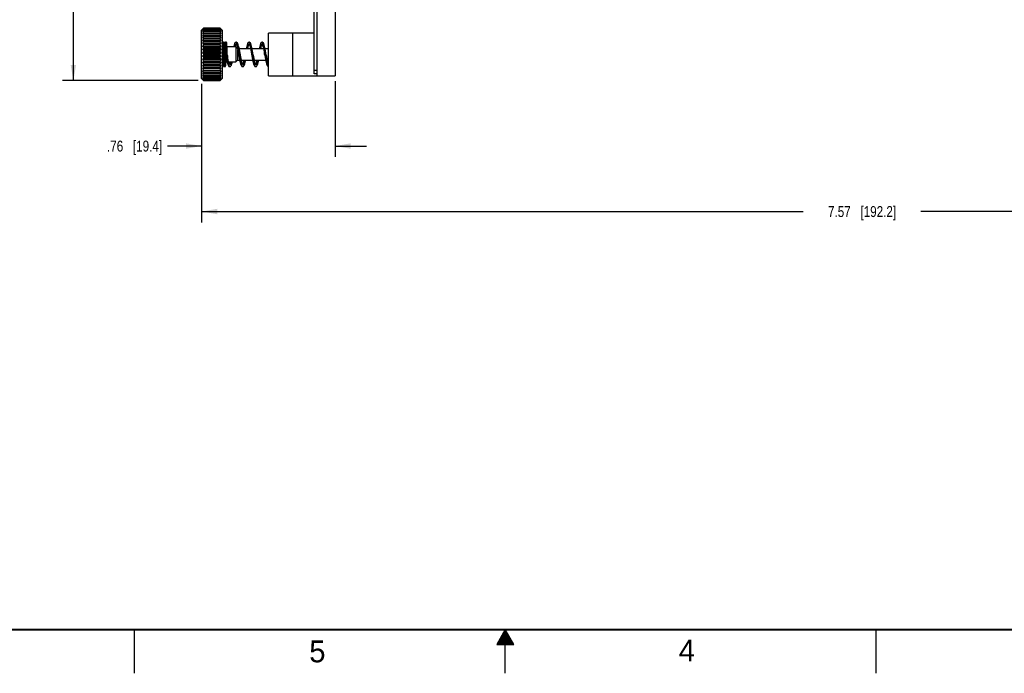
# Model space of a CAD drawing. Header units: inches. Extents: x 0 to 34, y 0 to 22.
# Tile 22 of 36: x 11.4 to 22.7, y 0 to 7.5. Entities that reach past the tile are written whole.
import ezdxf

# ---------------------------------------------------------------- set-up
doc = ezdxf.new("R2010")
doc.units = ezdxf.units.IN
doc.header["$LTSCALE"] = 1.87
doc.header["$MEASUREMENT"] = 0
doc.layers.get('0').update_dxf_attribs({"linetype": 'CONTINUOUS'})
doc.layers.add('DIMENSIONS', color=7, linetype='CONTINUOUS')
doc.styles.get("Standard").update_dxf_attribs({"font": 'txt', "width": 0.8})
doc.styles.add('TEXTSTYLE_2', font='txt')
doc.dimstyles.new('DIMSTYLE_3', dxfattribs={"dimtxt": 0.125, "dimasz": 0.18, "dimexe": 0.125, "dimexo": 0.0625, "dimgap": 0.0625, "dimtad": 0, "dimtih": 1, "dimtoh": 1, "dimlfac": 0.5, "dimzin": 4, "dimdsep": 46, "dimtxsty": 'STANDARD', "dimblk": '_FILLED', "dimblk1": '_FILLED', "dimblk2": '_FILLED', "dimcen": 0.09, "dimadec": 0, "dimazin": 0, "dimtp": 0.001, "dimtm": 0.001, "dimtfac": 1, "dimtofl": 0, "dimtmove": 0, "dimatfit": 3, "dimldrblk": '_FILLED', "dimfxl": 1, "dimtolj": 1, "dimtzin": 4, "dimarcsym": 0})

# ---------------------------------------------------------------- blocks, each defined once
blk = doc.blocks.new('_FILLED')
at = {"color": 0, "linetype": 'BYBLOCK'}
blk.add_solid([(0, 0), (-1, 0.174), (-1, -0.174)], dxfattribs=at)
blk = doc.blocks.new('*D24')
at = {"layer": 'DIMENSIONS', "color": 2, "linetype": 'CONTINUOUS'}
for p, q in [((28.656, 12.497), (28.656, 5.165)), ((13.52, 6.751), (13.52, 5.165)), ((13.52, 5.29), (20.413, 5.29)), ((28.656, 5.29), (21.763, 5.29))]:
    blk.add_line(p, q, dxfattribs=at)
at = {"layer": 'DIMENSIONS', "color": 2, "linetype": 'CONTINUOUS', "xscale": 0.18, "yscale": 0.18, "zscale": 0.18, "rotation": 180}
blk.add_blockref('_FILLED', (13.52, 5.29), dxfattribs=at)
at = {"layer": 'DIMENSIONS', "color": 2, "linetype": 'CONTINUOUS', "xscale": 0.18, "yscale": 0.18, "zscale": 0.18}
blk.add_blockref('_FILLED', (28.656, 5.29), dxfattribs=at)
at = {"layer": 'DIMENSIONS', "color": 2, "linetype": 'CONTINUOUS', "insert": (21.088, 5.352), "char_height": 0.125, "width": 1.225, "attachment_point": 2, "line_spacing_factor": 0.9}
blk.add_mtext('7.57{\\Ftxt.shx;\\W1.000000;\\H0.125000; }[192.2]', dxfattribs=at)
blk = doc.blocks.new('*D25')
at = {"layer": 'DIMENSIONS', "color": 2, "linetype": 'CONTINUOUS'}
for p, q in [((13.481, 17.03), (11.926, 17.03)), ((12.051, 17.03), (12.051, 12.035)), ((12.051, 6.79), (12.051, 11.785)), ((13.481, 6.79), (11.926, 6.79))]:
    blk.add_line(p, q, dxfattribs=at)
at = {"layer": 'DIMENSIONS', "color": 2, "linetype": 'CONTINUOUS', "xscale": 0.18, "yscale": 0.18, "zscale": 0.18}
for p, rotation in [((12.051, 17.03), 90), ((12.051, 6.79), 270)]:
    blk.add_blockref('_FILLED', p, dxfattribs=dict(at, rotation=rotation))
at = {"layer": 'DIMENSIONS', "color": 2, "linetype": 'CONTINUOUS', "insert": (12.051, 11.972), "char_height": 0.125, "width": 1.025, "attachment_point": 2, "line_spacing_factor": 0.9}
blk.add_mtext('5.12{\\Ftxt.shx;\\W1.000000;\\H0.125000; }[130]', dxfattribs=at)
blk = doc.blocks.new('*D30')
at = {"layer": 'DIMENSIONS', "color": 2, "linetype": 'CONTINUOUS'}
for p, q in [((15.049, 6.783), (15.049, 5.915)), ((13.52, 6.751), (13.52, 5.915)), ((13.52, 6.04), (13.131, 6.04)), ((15.049, 6.04), (15.409, 6.04))]:
    blk.add_line(p, q, dxfattribs=at)
at = {"layer": 'DIMENSIONS', "color": 2, "linetype": 'CONTINUOUS', "xscale": 0.18, "yscale": 0.18, "zscale": 0.18}
blk.add_blockref('_FILLED', (13.52, 6.04), dxfattribs=at)
at = {"layer": 'DIMENSIONS', "color": 2, "linetype": 'CONTINUOUS', "xscale": 0.18, "yscale": 0.18, "zscale": 0.18, "rotation": 180}
blk.add_blockref('_FILLED', (15.049, 6.04), dxfattribs=at)
at = {"layer": 'DIMENSIONS', "color": 2, "linetype": 'CONTINUOUS', "insert": (13.068, 6.102), "char_height": 0.125, "width": 1.025, "attachment_point": 3, "line_spacing_factor": 0.9}
blk.add_mtext('.76{\\Ftxt.shx;\\W1.000000;\\H0.125000; }[19.4]', dxfattribs=at)

msp = doc.modelspace()

# ---------------------------------------------------------------- linework, layer by layer
at = {"color": 7, "linetype": 'CONTINUOUS'}
for p, q in [((14.809, 6.866), (14.809, 16.954)), ((14.839, 16.974), (14.839, 6.846)), ((15.049, 16.974), (15.049, 6.846)), ((13.543, 7.39), (13.52, 7.366)), ((13.52, 6.813), (13.52, 7.366)), ((13.732, 7.39), (13.543, 7.39)), ((13.543, 7.388), (13.543, 7.387)), ((13.543, 7.388), (13.732, 7.388)), ((13.543, 7.387), (13.732, 7.387)), ((13.543, 7.381), (13.543, 7.378)), ((13.543, 7.381), (13.732, 7.381)), ((13.543, 7.378), (13.732, 7.378)), ((13.543, 7.369), (13.543, 7.365)), ((13.543, 7.369), (13.732, 7.369)), ((13.543, 7.365), (13.732, 7.365)), ((13.543, 7.352), (13.543, 7.347)), ((13.543, 7.352), (13.732, 7.352)), ((13.543, 7.347), (13.732, 7.347)), ((13.756, 7.366), (13.732, 7.39)), ((13.732, 7.387), (13.732, 7.388)), ((13.732, 7.378), (13.732, 7.381)), ((13.732, 7.365), (13.732, 7.369)), ((13.732, 7.347), (13.732, 7.352)), ((13.756, 7.366), (13.756, 6.813)), ((14.287, 6.845), (14.287, 7.335)), ((14.809, 7.335), (14.287, 7.335)), ((13.53, 7.305), (13.746, 7.305)), ((13.53, 7.279), (13.746, 7.279)), ((13.53, 7.249), (13.746, 7.249)), ((13.537, 7.329), (13.539, 7.33)), ((13.543, 7.331), (13.543, 7.325)), ((13.543, 7.331), (13.732, 7.331)), ((13.543, 7.325), (13.732, 7.325)), ((13.543, 7.305), (13.543, 7.299)), ((13.543, 7.299), (13.732, 7.299)), ((13.543, 7.276), (13.543, 7.269)), ((13.543, 7.276), (13.732, 7.276)), ((13.543, 7.269), (13.732, 7.269)), ((13.543, 7.244), (13.543, 7.236)), ((13.543, 7.244), (13.732, 7.244)), ((13.543, 7.236), (13.732, 7.236)), ((13.732, 7.325), (13.732, 7.331)), ((13.732, 7.299), (13.732, 7.305)), ((13.732, 7.269), (13.732, 7.276)), ((13.732, 7.236), (13.732, 7.244)), ((13.737, 7.33), (13.739, 7.329)), ((13.916, 7.23), (13.916, 7.23)), ((14.065, 7.23), (14.065, 7.23)), ((14.214, 7.23), (14.214, 7.23)), ((13.53, 7.217), (13.746, 7.217)), ((13.53, 7.182), (13.746, 7.182)), ((13.53, 7.146), (13.746, 7.146)), ((13.53, 7.109), (13.746, 7.109)), ((13.543, 7.209), (13.543, 7.2)), ((13.543, 7.209), (13.732, 7.209)), ((13.543, 7.2), (13.732, 7.2)), ((13.543, 7.172), (13.543, 7.163)), ((13.543, 7.172), (13.732, 7.172)), ((13.543, 7.163), (13.732, 7.163)), ((13.543, 7.134), (13.543, 7.124)), ((13.543, 7.134), (13.732, 7.134)), ((13.543, 7.124), (13.732, 7.124)), ((13.732, 7.2), (13.732, 7.209)), ((13.732, 7.163), (13.732, 7.172)), ((13.732, 7.124), (13.732, 7.134)), ((13.766, 7.204), (13.767, 7.199)), ((13.767, 7.199), (13.767, 7.193)), ((13.767, 7.193), (13.767, 7.187)), ((13.767, 7.187), (13.768, 7.175)), ((13.768, 7.175), (13.768, 7.162)), ((13.768, 7.162), (13.769, 7.147)), ((13.769, 7.147), (13.769, 7.124)), ((13.78, 7.126), (13.778, 7.18)), ((13.782, 7.053), (13.78, 7.126)), ((13.787, 7.196), (13.786, 7.203)), ((13.787, 7.188), (13.787, 7.196)), ((13.788, 7.162), (13.787, 7.188)), ((13.789, 7.142), (13.788, 7.162)), ((13.791, 7.202), (13.791, 7.196)), ((13.791, 7.196), (13.791, 7.189)), ((13.791, 7.189), (13.792, 7.181)), ((13.792, 7.181), (13.792, 7.172)), ((13.792, 7.172), (13.793, 7.155)), ((13.793, 7.155), (13.793, 7.137)), ((13.793, 7.137), (13.794, 7.11)), ((13.805, 7.09), (13.804, 7.126)), ((13.811, 7.196), (13.811, 7.203)), ((13.811, 7.187), (13.811, 7.196)), ((13.812, 7.165), (13.811, 7.187)), ((13.914, 7.175), (13.812, 7.175)), ((13.813, 7.145), (13.812, 7.165)), ((13.914, 7.211), (13.915, 7.209)), ((13.93, 7.158), (13.914, 7.175)), ((13.914, 7.175), (13.914, 7.005)), ((13.927, 7.174), (13.931, 7.157)), ((13.933, 7.144), (13.933, 7.025)), ((14.08, 7.155), (13.951, 7.155)), ((14.062, 7.211), (14.063, 7.209)), ((14.063, 7.209), (14.062, 7.209)), ((14.228, 7.155), (14.1, 7.155)), ((14.211, 7.211), (14.212, 7.21)), ((14.287, 7.155), (14.248, 7.155)), ((13.53, 7.071), (13.746, 7.071)), ((13.53, 7.034), (13.746, 7.034)), ((13.53, 6.998), (13.746, 6.998)), ((13.543, 7.094), (13.543, 7.085)), ((13.543, 7.094), (13.732, 7.094)), ((13.543, 7.085), (13.732, 7.085)), ((13.543, 7.055), (13.543, 7.046)), ((13.543, 7.055), (13.732, 7.055)), ((13.543, 7.046), (13.732, 7.046)), ((13.543, 7.017), (13.543, 7.008)), ((13.543, 7.017), (13.732, 7.017)), ((13.543, 7.008), (13.732, 7.008)), ((13.732, 7.085), (13.732, 7.094)), ((13.732, 7.046), (13.732, 7.055)), ((13.732, 7.008), (13.732, 7.017)), ((13.756, 7.09), (13.771, 7.09)), ((13.771, 7.057), (13.773, 7.025)), ((13.773, 7.025), (13.773, 7.009)), ((13.773, 7.009), (13.774, 6.99)), ((13.815, 7.09), (13.791, 7.09)), ((13.792, 7.032), (13.792, 7.05)), ((13.793, 7.015), (13.792, 7.032)), ((13.793, 7.005), (13.793, 7.015)), ((13.794, 6.993), (13.793, 7.005)), ((13.795, 7.09), (13.798, 7.07)), ((13.796, 7.085), (13.796, 7.005)), ((13.796, 7.005), (13.812, 7.005)), ((13.799, 6.995), (13.8, 7.005)), ((13.799, 6.986), (13.799, 6.995)), ((13.832, 7.005), (13.914, 7.005)), ((13.914, 7.005), (13.933, 7.025)), ((13.933, 7.025), (13.956, 7.025)), ((13.976, 7.025), (14.105, 7.025)), ((14.125, 7.025), (14.253, 7.025)), ((14.273, 7.025), (14.287, 7.025)), ((13.53, 6.963), (13.746, 6.963)), ((13.53, 6.931), (13.746, 6.931)), ((13.53, 6.901), (13.746, 6.901)), ((13.543, 6.979), (13.543, 6.971)), ((13.543, 6.979), (13.732, 6.979)), ((13.543, 6.971), (13.732, 6.971)), ((13.543, 6.944), (13.543, 6.936)), ((13.543, 6.944), (13.732, 6.944)), ((13.543, 6.936), (13.732, 6.936)), ((13.543, 6.911), (13.543, 6.904)), ((13.543, 6.911), (13.732, 6.911)), ((13.543, 6.904), (13.732, 6.904)), ((13.732, 6.971), (13.732, 6.979)), ((13.732, 6.936), (13.732, 6.944)), ((13.732, 6.904), (13.732, 6.911)), ((13.762, 6.97), (13.762, 6.97)), ((13.762, 6.95), (13.762, 6.95)), ((13.762, 6.95), (13.762, 6.95)), ((13.774, 6.99), (13.774, 6.983)), ((13.774, 6.983), (13.775, 6.976)), ((13.794, 6.986), (13.794, 6.993)), ((13.794, 6.98), (13.794, 6.986)), ((13.795, 6.975), (13.794, 6.98)), ((13.842, 6.95), (13.842, 6.95)), ((13.991, 6.95), (13.99, 6.95)), ((13.991, 6.95), (13.991, 6.95)), ((13.993, 6.969), (13.992, 6.97)), ((14.139, 6.95), (14.139, 6.95)), ((14.142, 6.969), (14.141, 6.97)), ((14.839, 6.906), (14.809, 6.906)), ((13.52, 6.813), (13.543, 6.79)), ((13.53, 6.874), (13.746, 6.874)), ((13.539, 6.85), (13.537, 6.85)), ((13.543, 6.881), (13.543, 6.874)), ((13.543, 6.881), (13.732, 6.881)), ((13.543, 6.855), (13.543, 6.849)), ((13.543, 6.855), (13.732, 6.855)), ((13.543, 6.849), (13.732, 6.849)), ((13.543, 6.832), (13.543, 6.828)), ((13.543, 6.832), (13.732, 6.832)), ((13.543, 6.828), (13.732, 6.828)), ((13.543, 6.815), (13.543, 6.811)), ((13.543, 6.815), (13.732, 6.815)), ((13.543, 6.811), (13.732, 6.811)), ((13.543, 6.801), (13.543, 6.799)), ((13.543, 6.801), (13.732, 6.801)), ((13.543, 6.799), (13.732, 6.799)), ((13.543, 6.793), (13.543, 6.792)), ((13.543, 6.793), (13.732, 6.793)), ((13.543, 6.792), (13.732, 6.792)), ((13.543, 6.79), (13.732, 6.79)), ((13.732, 6.874), (13.732, 6.881)), ((13.732, 6.849), (13.732, 6.855)), ((13.732, 6.828), (13.732, 6.832)), ((13.732, 6.811), (13.732, 6.815)), ((13.732, 6.79), (13.756, 6.813)), ((13.732, 6.799), (13.732, 6.801)), ((13.732, 6.792), (13.732, 6.793)), ((13.739, 6.85), (13.737, 6.85)), ((14.287, 6.845), (14.839, 6.845)), ((14.839, 6.866), (14.809, 6.866)), ((14.839, 6.846), (15.049, 6.846))]:
    msp.add_line(p, q, dxfattribs=at)
at = {"color": 3, "linetype": 'CONTINUOUS'}
msp.add_line((14.567, 6.845), (14.567, 7.335), dxfattribs=at)
at = {"color": 2, "linetype": 'CONTINUOUS'}
for p, q in [((12.75, 0), (12.75, 0.5)), ((17, 0.5), (16.902, 0.33)), ((16.977, 0.46), (17.023, 0.46)), ((16.983, 0.47), (17.017, 0.47)), ((16.988, 0.48), (17.012, 0.48)), ((16.994, 0.49), (17.006, 0.49)), ((17.098, 0.33), (17, 0.5)), ((17, 0), (17, 0.5)), ((21.25, 0), (21.25, 0.5)), ((16.908, 0.34), (17.092, 0.34)), ((16.913, 0.35), (17.087, 0.35)), ((16.919, 0.36), (17.081, 0.36)), ((16.925, 0.37), (17.075, 0.37)), ((16.931, 0.38), (17.069, 0.38)), ((16.937, 0.39), (17.064, 0.39)), ((16.942, 0.4), (17.058, 0.4)), ((16.948, 0.41), (17.052, 0.41)), ((16.954, 0.42), (17.046, 0.42)), ((16.96, 0.43), (17.04, 0.43)), ((16.965, 0.44), (17.035, 0.44)), ((16.971, 0.45), (17.029, 0.45)), ((16.902, 0.33), (17.098, 0.33))]:
    msp.add_line(p, q, dxfattribs=at)
at = {"color": 7, "linetype": 'CONTINUOUS'}
for points in [[(13.774, 7.23), (13.773, 7.23), (13.77, 7.229), (13.767, 7.227), (13.766, 7.225), (13.765, 7.223), (13.764, 7.222), (13.764, 7.221), (13.764, 7.219), (13.764, 7.218), (13.764, 7.216), (13.763, 7.215), (13.763, 7.213), (13.763, 7.21), (13.763, 7.208), (13.763, 7.205), (13.762, 7.202), (13.762, 7.198), (13.762, 7.194)], [(13.786, 7.203), (13.786, 7.206), (13.786, 7.209), (13.786, 7.211), (13.786, 7.213), (13.786, 7.215), (13.785, 7.217), (13.785, 7.218), (13.785, 7.219), (13.785, 7.221), (13.785, 7.222), (13.784, 7.223), (13.783, 7.225), (13.782, 7.227), (13.779, 7.229), (13.776, 7.23), (13.774, 7.23)], [(13.799, 7.23), (13.797, 7.23), (13.794, 7.229), (13.791, 7.227), (13.79, 7.225), (13.789, 7.223), (13.789, 7.222), (13.788, 7.22), (13.788, 7.219), (13.788, 7.218), (13.788, 7.216), (13.787, 7.214), (13.787, 7.212), (13.787, 7.209), (13.787, 7.207), (13.787, 7.204), (13.787, 7.201)], [(13.811, 7.203), (13.81, 7.206), (13.81, 7.209), (13.81, 7.212), (13.81, 7.214), (13.81, 7.216), (13.81, 7.218), (13.809, 7.219), (13.809, 7.22), (13.809, 7.222), (13.808, 7.223), (13.807, 7.225), (13.806, 7.227), (13.804, 7.229), (13.801, 7.23), (13.799, 7.23)], [(13.916, 7.23), (13.913, 7.229), (13.907, 7.227), (13.902, 7.221), (13.898, 7.213), (13.893, 7.2), (13.888, 7.185), (13.886, 7.175)], [(13.953, 7.147), (13.949, 7.166), (13.945, 7.183), (13.94, 7.198), (13.936, 7.211), (13.931, 7.221), (13.925, 7.227), (13.92, 7.229), (13.916, 7.23)], [(14.065, 7.23), (14.061, 7.229), (14.056, 7.227), (14.051, 7.221), (14.046, 7.213), (14.042, 7.201), (14.037, 7.186), (14.033, 7.168), (14.03, 7.155)], [(14.101, 7.149), (14.097, 7.168), (14.093, 7.185), (14.088, 7.201), (14.084, 7.213), (14.079, 7.221), (14.074, 7.227), (14.069, 7.229), (14.065, 7.23)], [(14.214, 7.23), (14.21, 7.229), (14.205, 7.227), (14.2, 7.221), (14.195, 7.213), (14.19, 7.201), (14.186, 7.186), (14.182, 7.169), (14.179, 7.155)], [(14.25, 7.149), (14.246, 7.169), (14.242, 7.186), (14.237, 7.201), (14.233, 7.213), (14.228, 7.221), (14.223, 7.227), (14.217, 7.229), (14.214, 7.23)], [(13.765, 7.217), (13.765, 7.216), (13.765, 7.216), (13.765, 7.215), (13.765, 7.215), (13.766, 7.214), (13.766, 7.213), (13.766, 7.211), (13.766, 7.21), (13.766, 7.208), (13.766, 7.206), (13.766, 7.204)], [(13.769, 7.124), (13.77, 7.099), (13.77, 7.092), (13.771, 7.085), (13.771, 7.057)], [(13.789, 7.217), (13.789, 7.217), (13.789, 7.216), (13.79, 7.216), (13.79, 7.215), (13.79, 7.215), (13.79, 7.214), (13.79, 7.212), (13.79, 7.211), (13.79, 7.209), (13.79, 7.207), (13.791, 7.205), (13.791, 7.202)], [(13.792, 7.05), (13.791, 7.085), (13.79, 7.092), (13.789, 7.142)], [(13.794, 7.11), (13.795, 7.096), (13.795, 7.09)], [(13.815, 7.09), (13.815, 7.097), (13.814, 7.106), (13.813, 7.145)], [(13.906, 7.175), (13.909, 7.186), (13.913, 7.198), (13.916, 7.205), (13.916, 7.206)], [(13.915, 7.209), (13.917, 7.205), (13.92, 7.198), (13.923, 7.188), (13.927, 7.174)], [(13.931, 7.157), (13.935, 7.137), (13.939, 7.117), (13.943, 7.095), (13.947, 7.073), (13.951, 7.052), (13.955, 7.031)], [(13.976, 7.024), (13.972, 7.042), (13.968, 7.063), (13.965, 7.084), (13.961, 7.105), (13.957, 7.127), (13.953, 7.147)], [(14.05, 7.155), (14.051, 7.157), (14.055, 7.174), (14.058, 7.188), (14.062, 7.198), (14.065, 7.206), (14.065, 7.206)], [(14.063, 7.209), (14.066, 7.205), (14.068, 7.198), (14.072, 7.187), (14.076, 7.173), (14.08, 7.156)], [(14.08, 7.156), (14.083, 7.137), (14.087, 7.116), (14.091, 7.094), (14.095, 7.072), (14.099, 7.051), (14.103, 7.03)], [(14.125, 7.024), (14.121, 7.043), (14.117, 7.063), (14.113, 7.085), (14.109, 7.107), (14.105, 7.128), (14.101, 7.149)], [(14.199, 7.155), (14.203, 7.172), (14.207, 7.187), (14.21, 7.198), (14.213, 7.205), (14.214, 7.206)], [(14.212, 7.21), (14.214, 7.206), (14.217, 7.199), (14.22, 7.188), (14.224, 7.175), (14.228, 7.158)], [(14.228, 7.158), (14.232, 7.139), (14.236, 7.119), (14.239, 7.098), (14.243, 7.076), (14.247, 7.055), (14.251, 7.034)], [(14.273, 7.024), (14.27, 7.044), (14.266, 7.064), (14.262, 7.086), (14.258, 7.107), (14.254, 7.129), (14.25, 7.149)], [(13.798, 7.07), (13.802, 7.049), (13.806, 7.029), (13.81, 7.01)], [(13.81, 7.01), (13.814, 6.993), (13.819, 6.979), (13.823, 6.966), (13.828, 6.958), (13.833, 6.953), (13.839, 6.95), (13.842, 6.95)], [(13.843, 6.97), (13.841, 6.975), (13.838, 6.984), (13.834, 6.996), (13.83, 7.011), (13.826, 7.028), (13.822, 7.048), (13.819, 7.069), (13.815, 7.09)], [(13.852, 7.005), (13.849, 6.992), (13.845, 6.981), (13.842, 6.974), (13.842, 6.973)], [(13.842, 6.95), (13.846, 6.95), (13.851, 6.953), (13.856, 6.958), (13.861, 6.967), (13.866, 6.981), (13.87, 6.995), (13.872, 7.005)], [(13.955, 7.031), (13.959, 7.012), (13.963, 6.994), (13.967, 6.979), (13.972, 6.967), (13.976, 6.958), (13.981, 6.953), (13.987, 6.95), (13.991, 6.95)], [(13.992, 6.97), (13.99, 6.974), (13.987, 6.982), (13.984, 6.993), (13.98, 7.007), (13.976, 7.024)], [(14.005, 7.025), (14.005, 7.024), (14.001, 7.007), (13.998, 6.992), (13.994, 6.981), (13.991, 6.974), (13.991, 6.973)], [(13.991, 6.95), (13.994, 6.95), (14, 6.953), (14.005, 6.959), (14.01, 6.969), (14.015, 6.982), (14.019, 6.998), (14.023, 7.015), (14.025, 7.025)], [(14.103, 7.03), (14.108, 7.011), (14.112, 6.994), (14.116, 6.979), (14.121, 6.966), (14.125, 6.958), (14.13, 6.953), (14.136, 6.95), (14.139, 6.95)], [(14.141, 6.97), (14.139, 6.974), (14.136, 6.981), (14.132, 6.992), (14.129, 7.007), (14.125, 7.024)], [(14.154, 7.025), (14.154, 7.024), (14.15, 7.007), (14.146, 6.993), (14.143, 6.982), (14.14, 6.974), (14.139, 6.973)], [(14.139, 6.95), (14.143, 6.95), (14.149, 6.953), (14.154, 6.958), (14.158, 6.967), (14.163, 6.979), (14.167, 6.994), (14.171, 7.011), (14.174, 7.025)], [(14.251, 7.034), (14.255, 7.015), (14.259, 6.998), (14.264, 6.982), (14.268, 6.969), (14.274, 6.959), (14.279, 6.953), (14.285, 6.95), (14.287, 6.95)], [(14.287, 6.976), (14.284, 6.982), (14.281, 6.993), (14.277, 7.007), (14.273, 7.024)], [(13.762, 6.95), (13.764, 6.95), (13.767, 6.951), (13.77, 6.953), (13.771, 6.955), (13.772, 6.957), (13.772, 6.958), (13.773, 6.959), (13.773, 6.96), (13.773, 6.961), (13.773, 6.963), (13.773, 6.964), (13.774, 6.966), (13.774, 6.968), (13.774, 6.971), (13.774, 6.973), (13.774, 6.976), (13.774, 6.979)], [(13.775, 6.976), (13.775, 6.973), (13.775, 6.971), (13.775, 6.969), (13.775, 6.967), (13.775, 6.965), (13.776, 6.963), (13.776, 6.962), (13.776, 6.96), (13.776, 6.959), (13.777, 6.958), (13.777, 6.957), (13.778, 6.955), (13.779, 6.953), (13.782, 6.951), (13.785, 6.95), (13.787, 6.95)], [(13.787, 6.95), (13.789, 6.95), (13.792, 6.951), (13.794, 6.953), (13.795, 6.955), (13.796, 6.957), (13.797, 6.958), (13.797, 6.959), (13.797, 6.96), (13.797, 6.962), (13.798, 6.963), (13.798, 6.965), (13.798, 6.967), (13.798, 6.969), (13.798, 6.972), (13.798, 6.975), (13.799, 6.978), (13.799, 6.986)], [(13.796, 6.963), (13.796, 6.963), (13.796, 6.964), (13.796, 6.964), (13.796, 6.965), (13.795, 6.966), (13.795, 6.968), (13.795, 6.969), (13.795, 6.971), (13.795, 6.973), (13.795, 6.975)], [(13.845, 6.969), (13.845, 6.969), (13.843, 6.97)]]:
    msp.add_lwpolyline(points, dxfattribs=at)
at = {"color": 7, "linetype": 'CONTINUOUS', "const_width": 0.02}
msp.add_lwpolyline([(0.5, 0.5), (33.5, 0.5)], dxfattribs=at)
at = {"color": 7, "linetype": 'CONTINUOUS'}
for centre, radius, start, end in [((14.065, 6.876), 0.732, 135.432, 136.9626), ((14.136, 6.866), 0.789, 138.7191, 140.2335), ((13.955, 6.915), 0.628, 132.1662, 132.7112), ((14.193, 6.856), 0.834, 141.1818, 142.6916), ((13.893, 6.892), 0.601, 126.644, 127.1694), ((14.249, 6.833), 0.884, 142.9784, 144.462), ((13.839, 6.829), 0.616, 119.6536, 120.1264), ((13.797, 6.665), 0.733, 111.0588, 111.4283), ((14.292, 6.807), 0.923, 144.1968, 145.6595), ((13.982, 6.885), 0.667, 131.8975, 132.1703), ((13.917, 6.86), 0.641, 126.3874, 126.6481), ((13.861, 6.79), 0.66, 119.4249, 119.6575), ((13.818, 6.612), 0.79, 110.8815, 111.0619), ((13.991, 6.875), 0.681, 131.6542, 131.8976), ((13.925, 6.848), 0.656, 126.1522, 126.3875), ((13.869, 6.775), 0.677, 119.2132, 119.425), ((13.826, 6.59), 0.812, 110.7161, 110.8816), ((14.022, 6.841), 0.727, 131.1642, 131.6499), ((13.953, 6.81), 0.703, 125.6828, 126.148), ((13.895, 6.73), 0.729, 118.7941, 119.2093), ((13.849, 6.528), 0.879, 110.3911, 110.713), ((13.228, 6.893), 0.708, 43.0107, 44.5947), ((13.254, 6.841), 0.727, 48.3501, 48.8358), ((13.157, 6.881), 0.766, 39.7441, 41.3033), ((13.322, 6.81), 0.703, 53.852, 54.3172), ((13.083, 6.856), 0.834, 37.3084, 38.8182), ((13.381, 6.73), 0.729, 60.7907, 61.2059), ((13.026, 6.833), 0.884, 35.538, 37.0216), ((13.426, 6.528), 0.879, 69.287, 69.6089), ((12.983, 6.807), 0.923, 34.3405, 35.8032), ((13.284, 6.875), 0.681, 48.1024, 48.3458), ((13.35, 6.848), 0.656, 53.6125, 53.8478), ((13.406, 6.775), 0.677, 60.575, 60.7868), ((13.449, 6.59), 0.812, 69.1184, 69.2839), ((13.293, 6.885), 0.667, 47.8297, 48.1025), ((13.358, 6.86), 0.641, 53.3519, 53.6126), ((13.414, 6.79), 0.66, 60.3425, 60.5751), ((13.457, 6.612), 0.79, 68.9381, 69.1185), ((13.32, 6.915), 0.628, 47.2888, 47.8338), ((13.383, 6.892), 0.601, 52.8306, 53.356), ((13.437, 6.829), 0.616, 59.8736, 60.3464), ((13.478, 6.665), 0.733, 68.5717, 68.9412), ((13.775, 6.087), 1.265, 100.8786, 101.1952), ((14.319, 6.78), 0.948, 144.9029, 146.3522), ((14.328, 6.752), 0.957, 145.1343, 146.579), ((13.789, 8.592), 1.338, 258.8102, 259.4005), ((14.319, 6.724), 0.948, 144.9029, 146.3522), ((13.816, 7.98), 0.785, 248.5815, 249.6397), ((14.292, 6.696), 0.923, 144.1968, 145.6595), ((13.821, 5.849), 1.508, 100.6176, 100.7963), ((13.454, 5.849), 1.508, 79.2037, 79.3824), ((12.956, 6.78), 0.948, 33.6478, 35.0971), ((12.947, 6.752), 0.957, 33.421, 34.8657), ((13.474, 8.651), 1.398, 280.6121, 281.1771), ((12.956, 6.724), 0.948, 33.6478, 35.0971), ((13.447, 8.011), 0.818, 290.3818, 291.3971), ((12.983, 6.696), 0.923, 34.3405, 35.8032), ((13.493, 6.051), 1.302, 78.8093, 79.1169), ((13.859, 7.784), 0.656, 239.8852, 241.2427), ((14.249, 6.668), 0.884, 142.9784, 144.462), ((13.915, 7.69), 0.637, 232.8426, 234.3551), ((14.193, 6.641), 0.834, 141.1818, 142.6916), ((13.98, 7.633), 0.663, 227.3005, 228.8726), ((14.136, 6.604), 0.789, 138.7192, 140.2335), ((14.049, 7.593), 0.71, 223.0136, 224.5918), ((13.404, 7.807), 0.682, 298.7828, 300.0893), ((13.026, 6.668), 0.884, 35.538, 37.0216), ((13.347, 7.708), 0.66, 305.6711, 307.1312), ((13.083, 6.641), 0.834, 37.3084, 38.8182), ((13.281, 7.65), 0.685, 311.1527, 312.6742), ((13.157, 6.619), 0.766, 39.7441, 41.3033), ((13.21, 7.608), 0.732, 315.432, 316.9626), ((13.796, 7.215), 0.04, 180.0036, 224.7798), ((13.796, 7.215), 0.04, 258.5265, 264.6766), ((4.676, 6.869), 9.132, 1.6183, 1.9225), ((14.065, 7.204), 0.00587, 109.1112, 114.2713), ((14.065, 6.571), 0.732, 135.432, 136.9626), ((14.119, 7.561), 0.766, 219.7441, 221.3033), ((13.994, 6.53), 0.685, 131.1527, 132.6742), ((14.193, 7.539), 0.834, 217.3084, 218.8182), ((13.928, 6.471), 0.66, 125.6711, 127.1312), ((14.249, 7.511), 0.884, 215.538, 217.0216), ((13.226, 6.587), 0.71, 43.0136, 44.5918), ((13.139, 7.576), 0.789, 318.7192, 320.2335), ((13.296, 6.547), 0.663, 47.3005, 48.8726), ((13.083, 7.539), 0.834, 321.1818, 322.6916), ((13.361, 6.49), 0.637, 52.8426, 54.3551), ((13.026, 7.511), 0.884, 322.9784, 324.462), ((13.796, 6.965), 0.04, 123.8108, 179.9964), ((20.707, 7.243), 6.928, 181.5708, 181.9921), ((13.796, 6.965), 0.04, 90, 93.4306), ((13.872, 6.373), 0.682, 118.7828, 120.0893), ((14.292, 7.484), 0.923, 214.3405, 215.8032), ((13.828, 6.169), 0.818, 110.3818, 111.3971), ((14.319, 7.456), 0.948, 213.6478, 215.0971), ((13.801, 5.529), 1.398, 100.6121, 101.1771), ((14.328, 7.428), 0.957, 213.421, 214.8657), ((13.416, 6.395), 0.656, 59.8852, 61.2427), ((12.983, 7.484), 0.923, 324.1968, 325.6595), ((13.459, 6.2), 0.785, 68.5815, 69.6397), ((12.956, 7.456), 0.948, 324.9029, 326.3522), ((13.486, 5.588), 1.338, 78.8102, 79.4005), ((12.947, 7.428), 0.957, 325.1343, 326.579), ((13.762, 6.96), 0.01, 90.0434, 129.8119), ((13.762, 6.96), 0.01, 227.356, 269.4061), ((13.762, 6.96), 0.01, 303.9428, 89.4055), ((13.762, 6.96), 0.01, 270.0323, 284.6256), ((13.762, 6.96), 0.00992, 284.6237, 294.0126), ((13.762, 6.96), 0.01, 293.9682, 303.8981), ((13.842, 6.954), 0.00399, 268.2856, 269.5207), ((13.99, 6.976), 0.00574, 290.3784, 291.3513), ((14.319, 7.4), 0.948, 213.6478, 215.0971), ((13.782, 8.129), 1.302, 258.8093, 259.1169), ((14.292, 7.372), 0.923, 214.3405, 215.8032), ((14.249, 7.347), 0.884, 215.538, 217.0216), ((13.797, 7.515), 0.733, 248.5717, 248.9412), ((14.193, 7.324), 0.834, 217.3084, 218.8182), ((13.839, 7.351), 0.616, 239.8736, 240.3464), ((13.893, 7.288), 0.601, 232.8306, 233.356), ((14.119, 7.299), 0.766, 219.7441, 221.3033), ((13.955, 7.265), 0.628, 227.2888, 227.8338), ((14.049, 7.289), 0.71, 223.0136, 224.5918), ((13.818, 7.568), 0.79, 248.9381, 249.1185), ((13.861, 7.39), 0.66, 240.3425, 240.5751), ((13.917, 7.32), 0.641, 233.3519, 233.6126), ((13.982, 7.294), 0.667, 227.8297, 228.1025), ((13.826, 7.589), 0.812, 249.1184, 249.2839), ((13.869, 7.405), 0.677, 240.575, 240.7868), ((13.925, 7.332), 0.656, 233.6125, 233.8478), ((13.991, 7.304), 0.681, 228.1024, 228.3458), ((13.821, 8.331), 1.508, 259.2037, 259.3824), ((13.849, 7.651), 0.879, 249.287, 249.6089), ((13.895, 7.45), 0.729, 240.7907, 241.2059), ((13.953, 7.37), 0.703, 233.852, 234.3172), ((14.022, 7.339), 0.727, 228.3501, 228.8358), ((12.956, 7.4), 0.948, 324.9029, 326.3522), ((12.983, 7.372), 0.923, 324.1968, 325.6595), ((13.454, 8.331), 1.508, 280.6176, 280.7963), ((13.026, 7.347), 0.884, 322.9784, 324.462), ((13.426, 7.651), 0.879, 290.3911, 290.713), ((13.083, 7.324), 0.834, 321.1818, 322.6916), ((13.381, 7.45), 0.729, 298.7941, 299.2093), ((13.139, 7.313), 0.789, 318.7191, 320.2335), ((13.21, 7.304), 0.732, 315.432, 316.9626), ((13.322, 7.37), 0.703, 305.6828, 306.148), ((13.254, 7.339), 0.727, 311.1642, 311.6499), ((13.449, 7.589), 0.812, 290.7161, 290.8816), ((13.406, 7.405), 0.677, 299.2132, 299.425), ((13.35, 7.332), 0.656, 306.1522, 306.3875), ((13.284, 7.304), 0.681, 311.6542, 311.8976), ((13.5, 8.093), 1.265, 280.8786, 281.1952), ((13.457, 7.568), 0.79, 290.8815, 291.0619), ((13.414, 7.39), 0.66, 299.4249, 299.6575), ((13.358, 7.32), 0.641, 306.3874, 306.6481), ((13.293, 7.294), 0.667, 311.8975, 312.1703), ((13.478, 7.515), 0.733, 291.0588, 291.4283), ((13.437, 7.351), 0.616, 299.6536, 300.1264), ((13.383, 7.288), 0.601, 306.644, 307.1694), ((13.32, 7.265), 0.628, 312.1662, 312.7112)]:
    msp.add_arc(centre, radius, start, end, dxfattribs=at)
for points, knots in [([(13.778, 7.18), (13.778, 7.183), (13.777, 7.19), (13.777, 7.2), (13.777, 7.209), (13.776, 7.215), (13.776, 7.22), (13.776, 7.222), (13.776, 7.225), (13.775, 7.226), (13.775, 7.228), (13.775, 7.229), (13.775, 7.23), (13.775, 7.23), (13.775, 7.23), (13.774, 7.23)], [0, 0, 0, 0, 0.221776, 0.419647, 0.591307, 0.734787, 0.79536, 0.848253, 0.893349, 0.930539, 0.959721, 0.980824, 0.993923, 0.997667, 1, 1, 1, 1]), ([(13.802, 7.175), (13.802, 7.179), (13.802, 7.187), (13.801, 7.197), (13.801, 7.207), (13.801, 7.214), (13.8, 7.219), (13.8, 7.222), (13.8, 7.224), (13.8, 7.226), (13.799, 7.228), (13.799, 7.229), (13.799, 7.229), (13.799, 7.23), (13.799, 7.23), (13.799, 7.23)], [0, 0, 0, 0, 0.220574, 0.418073, 0.58979, 0.733604, 0.794448, 0.847602, 0.892913, 0.93028, 0.959614, 0.98085, 0.994017, 0.997738, 1, 1, 1, 1]), ([(13.942, 7.155), (13.941, 7.161), (13.939, 7.171), (13.936, 7.185), (13.933, 7.198), (13.93, 7.208), (13.928, 7.214), (13.926, 7.218), (13.924, 7.222), (13.923, 7.225), (13.921, 7.227), (13.92, 7.229), (13.918, 7.23), (13.917, 7.23), (13.916, 7.23)], [0, 0, 0, 0, 0.202987, 0.387984, 0.55179, 0.691905, 0.752408, 0.806297, 0.853525, 0.894127, 0.92828, 0.956457, 0.979722, 1, 1, 1, 1]), ([(14.091, 7.155), (14.09, 7.161), (14.088, 7.171), (14.084, 7.186), (14.081, 7.198), (14.079, 7.208), (14.076, 7.214), (14.075, 7.218), (14.073, 7.222), (14.072, 7.225), (14.07, 7.227), (14.068, 7.229), (14.067, 7.23), (14.066, 7.23), (14.065, 7.23)], [0, 0, 0, 0, 0.203027, 0.387993, 0.55185, 0.691892, 0.752399, 0.806323, 0.853546, 0.894102, 0.928229, 0.956431, 0.979719, 1, 1, 1, 1]), ([(14.239, 7.155), (14.238, 7.161), (14.236, 7.171), (14.233, 7.186), (14.23, 7.198), (14.227, 7.208), (14.225, 7.214), (14.224, 7.218), (14.222, 7.222), (14.22, 7.225), (14.219, 7.227), (14.217, 7.229), (14.216, 7.23), (14.214, 7.23), (14.214, 7.23)], [0, 0, 0, 0, 0.203122, 0.388184, 0.552038, 0.692148, 0.752619, 0.806487, 0.853692, 0.894256, 0.928348, 0.956477, 0.979719, 1, 1, 1, 1]), ([(13.915, 7.21), (13.914, 7.209), (13.912, 7.208), (13.91, 7.206), (13.908, 7.203), (13.906, 7.199), (13.904, 7.194), (13.901, 7.186), (13.899, 7.18), (13.898, 7.175)], [0, 0, 0, 0, 0.062259, 0.139376, 0.234564, 0.349201, 0.483644, 0.63745, 1, 1, 1, 1]), ([(13.965, 7.024), (13.963, 7.035), (13.958, 7.062), (13.952, 7.098), (13.946, 7.131), (13.943, 7.148), (13.942, 7.155)], [0, 0, 0, 0, 0.242611, 0.629587, 0.819945, 1, 1, 1, 1]), ([(14.062, 7.209), (14.061, 7.208), (14.059, 7.206), (14.056, 7.202), (14.054, 7.197), (14.051, 7.191), (14.049, 7.183), (14.045, 7.171), (14.043, 7.162), (14.041, 7.155)], [0, 0, 0, 0, 0.060499, 0.138872, 0.236633, 0.353944, 0.490265, 0.644379, 1, 1, 1, 1]), ([(14.114, 7.024), (14.112, 7.035), (14.107, 7.062), (14.101, 7.098), (14.095, 7.131), (14.092, 7.148), (14.091, 7.155)], [0, 0, 0, 0, 0.242606, 0.629618, 0.819984, 1, 1, 1, 1]), ([(14.212, 7.21), (14.211, 7.209), (14.21, 7.208), (14.208, 7.206), (14.206, 7.204), (14.204, 7.199), (14.201, 7.193), (14.198, 7.185), (14.196, 7.176), (14.193, 7.166), (14.191, 7.159), (14.19, 7.155)], [0, 0, 0, 0, 0.05495, 0.088864, 0.127776, 0.221623, 0.33739, 0.474484, 0.631816, 0.807678, 1, 1, 1, 1]), ([(14.262, 7.024), (14.26, 7.035), (14.256, 7.062), (14.25, 7.098), (14.244, 7.131), (14.241, 7.148), (14.239, 7.155)], [0, 0, 0, 0, 0.242638, 0.629644, 0.819995, 1, 1, 1, 1]), ([(13.787, 6.95), (13.787, 6.95), (13.786, 6.95), (13.786, 6.95), (13.786, 6.951), (13.786, 6.952), (13.786, 6.954), (13.785, 6.955), (13.785, 6.958), (13.785, 6.961), (13.785, 6.965), (13.784, 6.972), (13.784, 6.981), (13.784, 6.991), (13.783, 6.999), (13.783, 7.002)], [0, 0, 0, 0, 0.002299, 0.006047, 0.019223, 0.040403, 0.069639, 0.10689, 0.15209, 0.205146, 0.265871, 0.409469, 0.581153, 0.778859, 1, 1, 1, 1]), ([(13.82, 7.005), (13.819, 7.011), (13.816, 7.025), (13.811, 7.053), (13.807, 7.075), (13.805, 7.09)], [0, 0, 0, 0, 0.22656, 0.472998, 1, 1, 1, 1]), ([(13.842, 6.95), (13.84, 6.95), (13.837, 6.953), (13.835, 6.956), (13.834, 6.958), (13.832, 6.961), (13.83, 6.966), (13.828, 6.973), (13.825, 6.982), (13.823, 6.993), (13.821, 7.001), (13.82, 7.005)], [0, 0, 0, 0, 0.109112, 0.149898, 0.196894, 0.250256, 0.309976, 0.448122, 0.610347, 0.795043, 1, 1, 1, 1]), ([(13.86, 7.005), (13.859, 7), (13.857, 6.994), (13.854, 6.986), (13.852, 6.981), (13.85, 6.977), (13.848, 6.974), (13.846, 6.972), (13.845, 6.971), (13.844, 6.97)], [0, 0, 0, 0, 0.359828, 0.512962, 0.647223, 0.762347, 0.85848, 0.936704, 1, 1, 1, 1]), ([(13.99, 6.95), (13.989, 6.95), (13.987, 6.952), (13.985, 6.954), (13.983, 6.956), (13.982, 6.959), (13.98, 6.964), (13.977, 6.972), (13.974, 6.983), (13.971, 6.995), (13.968, 7.009), (13.966, 7.019), (13.965, 7.024)], [0, 0, 0, 0, 0.045435, 0.075502, 0.111445, 0.153564, 0.201978, 0.317635, 0.457398, 0.619385, 0.801236, 1, 1, 1, 1]), ([(14.014, 7.024), (14.013, 7.021), (14.012, 7.014), (14.009, 7.004), (14.006, 6.995), (14.004, 6.987), (14.001, 6.981), (13.999, 6.976), (13.997, 6.974), (13.995, 6.972), (13.994, 6.971), (13.992, 6.97)], [0, 0, 0, 0, 0.191851, 0.36737, 0.524453, 0.661538, 0.777416, 0.871514, 0.910626, 0.944747, 1, 1, 1, 1]), ([(14.139, 6.95), (14.139, 6.95), (14.138, 6.95), (14.136, 6.951), (14.134, 6.953), (14.133, 6.955), (14.131, 6.958), (14.13, 6.961), (14.128, 6.966), (14.126, 6.972), (14.123, 6.981), (14.12, 6.994), (14.117, 7.009), (14.115, 7.019), (14.114, 7.024)], [0, 0, 0, 0, 0.020284, 0.043551, 0.071708, 0.105793, 0.146345, 0.193573, 0.24747, 0.307946, 0.448016, 0.611888, 0.796893, 1, 1, 1, 1]), ([(14.163, 7.024), (14.162, 7.021), (14.16, 7.014), (14.158, 7.004), (14.155, 6.995), (14.152, 6.987), (14.15, 6.981), (14.147, 6.976), (14.145, 6.974), (14.144, 6.972), (14.142, 6.971), (14.141, 6.97)], [0, 0, 0, 0, 0.191437, 0.366595, 0.523557, 0.660578, 0.776532, 0.870939, 0.910189, 0.944443, 1, 1, 1, 1]), ([(14.287, 6.95), (14.286, 6.951), (14.284, 6.952), (14.282, 6.954), (14.281, 6.957), (14.279, 6.96), (14.277, 6.965), (14.274, 6.973), (14.271, 6.983), (14.268, 6.996), (14.265, 7.009), (14.263, 7.019), (14.262, 7.024)], [0, 0, 0, 0, 0.047271, 0.078446, 0.115389, 0.158342, 0.207404, 0.323692, 0.463115, 0.623935, 0.803818, 1, 1, 1, 1]), ([(13.765, 6.989), (13.764, 6.988), (13.764, 6.985), (13.764, 6.981), (13.764, 6.978), (13.763, 6.975), (13.763, 6.973), (13.763, 6.971), (13.763, 6.97), (13.763, 6.97), (13.762, 6.97), (13.762, 6.97)], [0, 0, 0, 0, 0.226755, 0.425873, 0.596401, 0.737402, 0.848118, 0.928274, 0.977953, 0.991858, 1, 1, 1, 1])]:
    msp.add_open_spline(points, degree=3, knots=knots, dxfattribs=at)
for points in [[(13.916, 7.23), (13.916, 7.23), (13.916, 7.23), (13.916, 7.23)], [(14.065, 7.23), (14.065, 7.23), (14.065, 7.23), (14.065, 7.23)], [(14.214, 7.23), (14.214, 7.23), (14.214, 7.23), (14.214, 7.23)], [(14.139, 6.95), (14.139, 6.95), (14.139, 6.95), (14.139, 6.95)]]:
    msp.add_open_spline(points, degree=3, dxfattribs=at)

# ---------------------------------------------------------------- texts
at = {"color": 2, "linetype": 'CONTINUOUS', "char_height": 0.25, "width": 0.25, "attachment_point": 1, "line_spacing_factor": 0.9, "style": 'TEXTSTYLE_2'}
for s, insert in [('5', (14.754, 0.376)), ('4', (18.988, 0.387))]:
    msp.add_mtext(s, dxfattribs=dict(at, insert=insert))

# ---------------------------------------------------------------- dimensions: what is measured, and where the dimension line sits
at = {"layer": 'DIMENSIONS', "color": 2, "linetype": 'CONTINUOUS'}
dim = msp.add_linear_dim(base=(12.051, 17.03), p1=(13.543, 6.79), p2=(13.543, 17.03), angle=90, dimstyle='DIMSTYLE_3', dxfattribs=at)
dim.commit()
dim.dimension.update_dxf_attribs({"geometry": '*D25', "text_midpoint": (12.051, 11.91), "dimtype": 160})
for base, p2, picture, middle in [((28.656, 5.29), (28.656, 12.559), '*D24', (21.088, 5.29)), ((15.049, 6.04), (15.049, 6.846), '*D30', (12.556, 6.04))]:
    dim = msp.add_linear_dim(base=base, p1=(13.52, 6.813), p2=p2, dimstyle='DIMSTYLE_3', dxfattribs=at)
    dim.commit()
    dim.dimension.update_dxf_attribs({"geometry": picture, "text_midpoint": middle, "dimtype": 160})

doc.saveas('drawing.dxf')
